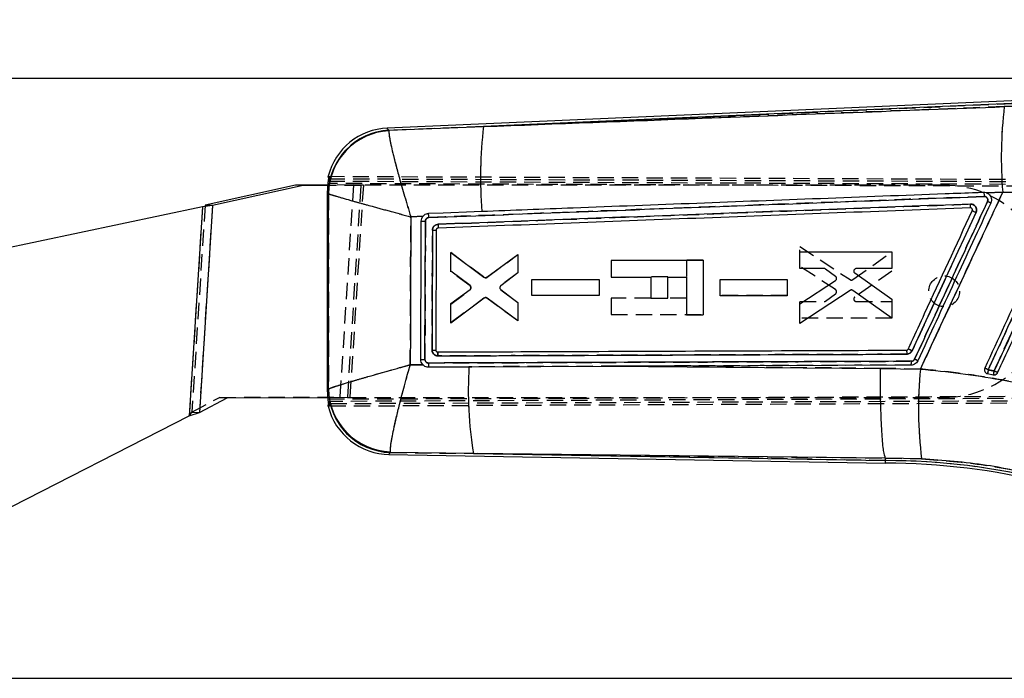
# Model space of a CAD drawing. Extents: x 49 to 506, y 21 to 363.
# Tile 10 of 12: x 325 to 427, y 294 to 363. Entities that reach past the tile are written whole.
import ezdxf

# ---------------------------------------------------------------- set-up
doc = ezdxf.new("R2010")
doc.units = 0
doc.header["$LTSCALE"] = 1.333333
doc.linetypes.add('HIDDEN', pattern=[1.905, 1.27, -0.635])
doc.layers.get('0').update_dxf_attribs({"linetype": 'CONTINUOUS'})
doc.styles.add('SLDTEXTSTYLE0', font='TXT', dxfattribs={"width": 0.75})
doc.dimstyles.new('SLDDIMSTYLE0', dxfattribs={"dimtxt": 4.666667, "dimasz": 4.402667, "dimexe": 0, "dimexo": 0.0625, "dimgap": 1.166667, "dimtad": 1, "dimdec": 0, "dimrnd": 1e-09, "dimzin": 12, "dimtxsty": 'SLDTEXTSTYLE0', "dimsah": 1, "dimcen": 0.09, "dimazin": 3, "dimtfac": 1, "dimtdec": 0, "dimtofl": 0, "dimtmove": 0, "dimatfit": 3, "dimtolj": 1, "dimtzin": 12})
doc.dimstyles.new('SLDDIMSTYLE1', dxfattribs={"dimtxt": 4.666667, "dimasz": 4.402667, "dimexe": 0, "dimexo": 0.0625, "dimgap": 1.166667, "dimtad": 1, "dimdec": 0, "dimrnd": 1e-09, "dimzin": 12, "dimtxsty": 'SLDTEXTSTYLE0', "dimsah": 1, "dimcen": 0.09, "dimazin": 3, "dimtfac": 1, "dimtofl": 0, "dimtmove": 0, "dimatfit": 3, "dimtolj": 1, "dimtzin": 12})

# ---------------------------------------------------------------- blocks, each defined once
blk = doc.blocks.new('_D')
at = {"color": 179, "linetype": 'CONTINUOUS'}
for p, q in [((113.64, 323.39), (113.64, 357.8)), ((474.9, 332.95), (474.9, 357.8)), ((474.9, 356.47), (113.64, 356.47))]:
    blk.add_line(p, q, dxfattribs=at)
for points in [[(113.64, 356.47), (118.04, 355.79), (118.04, 357.14)], [(474.9, 356.47), (470.5, 357.14), (470.5, 355.79)]]:
    blk.add_solid(points, dxfattribs=at)
at = {"color": 179, "linetype": 'CONTINUOUS', "insert": (286.34, 362.48, 0.1), "char_height": 4.667, "attachment_point": 1, "style": 'SLDTEXTSTYLE0'}
blk.add_mtext('361', dxfattribs=at)
blk = doc.blocks.new('_D_1')
at = {"color": 179, "linetype": 'CONTINUOUS'}
for p, q in [((434.3, 354.32), (505.89, 354.32)), ((504.56, 354.32), (504.56, 294.26)), ((313.88, 294.26), (505.89, 294.26))]:
    blk.add_line(p, q, dxfattribs=at)
for points in [[(504.56, 354.32), (503.88, 349.92), (505.24, 349.92)], [(504.56, 294.26), (505.24, 298.66), (503.88, 298.66)]]:
    blk.add_solid(points, dxfattribs=at)
at = {"color": 179, "linetype": 'CONTINUOUS', "insert": (498.54, 318.24, 0.1), "char_height": 4.667, "attachment_point": 1, "rotation": 90, "style": 'SLDTEXTSTYLE0'}
blk.add_mtext('60', dxfattribs=at)

msp = doc.modelspace()

# ---------------------------------------------------------------- linework, layer by layer
at = {"color": 7, "linetype": 'CONTINUOUS'}
for p, q in [((431.4327, 354.2853), (363.3125, 351.3111)), ((431.4445, 354.0151), (373.3238, 351.4775)), ((427.3621, 353.548), (431.4576, 353.7134)), ((363.5067, 351.1062), (363.4963, 351.0481)), ((363.5067, 351.1062), (373.3238, 351.4775)), ((353.815, 345.4098), (344.4255, 343.3303)), ((354.5899, 345.3605), (345.2004, 343.281)), ((357.1771, 345.4173), (353.815, 345.4098)), ((354.5899, 345.3605), (353.815, 345.4098)), ((357.1545, 345.3662), (354.5899, 345.3605)), ((357.1189, 344.6189), (357.1887, 345.5762)), ((357.2515, 346.0747), (357.2013, 346.3264)), ((357.2159, 344.5348), (357.1189, 344.6189)), ((357.1189, 324.1701), (357.1189, 344.6189)), ((357.2289, 344.5192), (357.2159, 344.5348)), ((427.198, 344.6683), (425.5289, 344.5996)), ((425.5289, 344.5996), (425.5487, 344.5919)), ((431.7218, 344.647), (427.198, 344.6683)), ((345.2004, 343.281), (344.4255, 343.3303)), ((344.1556, 343.1643), (299.8184, 333.7681)), ((344.1556, 343.1643), (342.7767, 321.4957)), ((345.2004, 343.281), (343.8346, 321.8186)), ((345.2004, 343.281), (344.1556, 343.1643)), ((367.0404, 342.1766), (365.7729, 342.1233)), ((367.241, 327.3255), (367.2911, 341.681)), ((368.4047, 340.7414), (368.3593, 328.3085)), ((369.9181, 336.479), (369.9185, 338.439)), ((369.9185, 338.439), (373.3629, 335.8708)), ((373.6645, 335.8694), (376.8925, 338.229)), ((376.8925, 338.229), (376.8921, 336.3043)), ((406.1352, 336.7575), (406.1355, 338.4942)), ((406.1355, 338.4942), (415.6754, 338.4959)), ((415.6754, 338.4959), (415.6751, 336.7593)), ((396.1209, 337.584), (386.581, 337.584)), ((386.581, 337.584), (386.581, 335.8701)), ((396.1209, 337.584), (396.1209, 331.9416)), ((371.9207, 335.005), (369.9181, 336.479)), ((376.8921, 336.3043), (375.1132, 334.9744)), ((408.6676, 336.758), (406.1352, 336.7575)), ((409.8597, 335.9488), (408.8166, 336.7094)), ((411.8482, 336.2965), (415.6745, 333.5989)), ((415.6751, 336.7593), (411.9952, 336.7586)), ((378.3459, 333.9461), (378.3462, 335.6125)), ((378.3462, 335.6125), (385.3203, 335.6138)), ((385.3203, 335.6138), (385.32, 333.9474)), ((386.581, 335.8701), (390.6701, 335.8701)), ((390.6701, 335.8701), (390.6701, 333.6715)), ((392.438, 333.6715), (392.438, 335.8701)), ((392.438, 335.8701), (394.3672, 335.8701)), ((394.3672, 335.8701), (394.3672, 331.9416)), ((397.8608, 333.9422), (397.8611, 335.6086)), ((397.8611, 335.6086), (404.8353, 335.6098)), ((404.8353, 335.6098), (404.835, 333.9435)), ((406.1346, 333.106), (409.8486, 335.5293)), ((369.9175, 333.1303), (371.9199, 334.5938)), ((375.112, 334.5667), (376.8915, 333.2366)), ((411.3583, 334.4924), (406.1342, 331.0424)), ((415.6741, 331.6049), (411.6454, 334.4871)), ((373.3983, 333.6952), (369.9172, 331.0993)), ((369.9172, 331.0993), (369.9175, 333.1303)), ((376.8912, 331.3474), (373.7002, 333.6962)), ((376.8915, 333.2366), (376.8912, 331.3474)), ((385.32, 333.9474), (378.3459, 333.9461)), ((390.6701, 333.6715), (392.438, 333.6715)), ((404.835, 333.9435), (397.8608, 333.9422)), ((406.1342, 331.0424), (406.1346, 333.106)), ((415.6745, 333.5989), (415.6741, 331.6049)), ((394.3672, 331.9416), (396.1209, 331.9416)), ((368.5448, 328.1048), (368.5642, 328.1039)), ((365.719, 326.7831), (367.0419, 326.7728)), ((371.8101, 326.569), (372.1141, 326.5702)), ((372.1141, 326.5702), (386.4105, 326.6264)), ((386.4105, 326.6264), (414.5041, 326.4082)), ((414.5041, 326.4082), (418.653, 326.3343)), ((425.6172, 325.8601), (426.2188, 325.7361)), ((357.1189, 324.1701), (357.2176, 324.2581)), ((357.1873, 323.2218), (357.1189, 324.1701)), ((357.2176, 324.2581), (357.2338, 324.2789)), ((343.8346, 321.8186), (346.7082, 323.346)), ((346.7082, 323.346), (357.1767, 323.3694)), ((357.1984, 322.4716), (357.2493, 322.7233)), ((310.8201, 305.1344), (342.7767, 321.4957)), ((342.7767, 321.4957), (343.8346, 321.8186)), ((363.4851, 317.47), (415.0363, 316.5702)), ((363.6804, 317.6815), (363.6634, 317.7573)), ((372.2726, 317.587), (363.6804, 317.6815)), ((372.2726, 317.587), (415.0387, 316.8405)), ((415.0363, 316.5712), (415.0387, 316.8405)), ((415.0387, 316.8405), (415.0409, 317.0945)), ((415.0409, 317.0945), (415.0405, 317.0955)), ((418.7844, 317.0192), (415.0409, 317.0945))]:
    msp.add_line(p, q, dxfattribs=at)
at = {"color": 7, "linetype": 'HIDDEN'}
for p, q in [((373.3238, 351.4775), (431.4445, 354.0151)), ((431.4576, 353.7134), (427.3621, 353.548)), ((363.5067, 351.1062), (363.4963, 351.0481)), ((373.3238, 351.4775), (363.5067, 351.1062)), ((360.5898, 345.3739), (357.1545, 345.3662)), ((359.8149, 345.4232), (357.1771, 345.4173)), ((444.5337, 345.2227), (357.1887, 345.5762)), ((357.2013, 346.3264), (444.1798, 345.9469)), ((357.2302, 345.8263), (444.0668, 345.4474)), ((357.2515, 346.0747), (444.6464, 345.721)), ((359.8149, 345.4232), (358.4149, 323.4232)), ((360.5898, 345.3739), (359.1898, 323.3739)), ((360.8507, 345.399), (359.4507, 323.399)), ((360.5898, 345.3739), (359.8149, 345.4232)), ((360.8507, 345.399), (359.8149, 345.4232)), ((360.8507, 345.399), (359.8149, 345.4232)), ((360.8507, 345.399), (360.5898, 345.3739)), ((421.1228, 345.399), (360.8507, 345.399)), ((357.2159, 344.5348), (357.2289, 344.5192)), ((425.5289, 344.5996), (427.198, 344.6683)), ((425.5289, 344.5996), (425.5487, 344.5919)), ((427.198, 344.6683), (431.7218, 344.647)), ((344.4255, 343.3303), (343.0597, 321.8679)), ((344.1556, 343.1643), (342.7767, 321.4957)), ((345.2004, 343.281), (343.8346, 321.8186)), ((423.8405, 343.0467), (423.8397, 343.0467)), ((423.9694, 343.005), (423.9095, 343.0367)), ((365.7729, 342.1233), (367.0404, 342.1766)), ((369.9175, 336.4178), (369.9172, 338.4487)), ((369.9172, 338.4487), (373.3983, 335.8528)), ((373.7002, 335.8519), (376.8912, 338.2006)), ((376.8912, 338.2006), (376.8915, 336.3114)), ((406.1342, 339.0556), (411.3583, 335.6056)), ((406.1346, 336.9921), (406.1342, 339.0556)), ((411.6454, 335.611), (415.6741, 338.4931)), ((415.6741, 338.4931), (415.6745, 336.4991)), ((394.3672, 337.6264), (394.3672, 335.8727)), ((396.1209, 337.6264), (394.3672, 337.6264)), ((396.1209, 337.6264), (396.1209, 337.5896)), ((371.9199, 334.9542), (369.9175, 336.4178)), ((376.8915, 336.3114), (375.112, 334.9813)), ((409.8486, 334.5687), (406.1346, 336.9921)), ((415.6745, 336.4991), (411.8482, 333.8015)), ((378.3462, 333.9556), (378.3459, 335.622)), ((378.3459, 335.622), (385.32, 335.6206)), ((385.32, 335.6206), (385.3203, 333.9543)), ((390.6701, 335.8965), (390.6701, 335.8708)), ((392.438, 335.8965), (390.6701, 335.8965)), ((392.438, 335.8708), (392.438, 335.8965)), ((397.8608, 335.6259), (404.835, 335.6245)), ((397.8611, 333.9595), (397.8608, 335.6259)), ((404.835, 335.6245), (404.8353, 333.9582)), ((369.9181, 333.0691), (371.9207, 334.543)), ((375.1132, 334.5736), (376.8921, 333.2438)), ((408.8166, 333.3886), (409.8597, 334.1492)), ((373.3629, 333.6773), (369.9185, 331.109)), ((376.8925, 331.319), (373.6645, 333.6787)), ((376.8921, 333.2438), (376.8925, 331.319)), ((385.3203, 333.9543), (378.3462, 333.9556)), ((386.581, 333.698), (386.581, 331.9841)), ((390.6701, 333.698), (386.581, 333.698)), ((394.3672, 333.698), (392.438, 333.698)), ((404.8353, 333.9582), (397.8611, 333.9595)), ((406.1352, 333.3405), (408.6676, 333.3401)), ((406.1355, 331.6039), (406.1352, 333.3405)), ((411.9952, 333.3394), (415.6751, 333.3387)), ((415.6751, 333.3387), (415.6754, 331.6021)), ((369.9185, 331.109), (369.9181, 333.0691)), ((386.581, 331.9841), (396.1209, 331.9841)), ((415.6754, 331.6021), (406.1355, 331.6039)), ((368.5448, 328.1048), (368.5642, 328.1039)), ((417.2084, 328.2909), (417.2129, 328.2767)), ((417.2342, 328.0336), (417.2368, 327.8753)), ((367.0419, 326.7728), (365.719, 326.7831)), ((372.1141, 326.5702), (371.8101, 326.569)), ((418.653, 326.3343), (414.5041, 326.4082)), ((357.2338, 324.2789), (357.2176, 324.2581)), ((343.0597, 321.8679), (345.9333, 323.3953)), ((345.9333, 323.3953), (358.4149, 323.4232)), ((346.7082, 323.346), (345.9333, 323.3953)), ((357.1767, 323.3694), (359.1898, 323.3739)), ((357.1873, 323.2218), (460.4131, 323.6396)), ((460.6283, 322.9229), (357.1984, 322.4716)), ((460.3114, 323.4215), (357.2286, 322.9718)), ((460.7294, 323.1421), (357.2493, 322.7233)), ((358.4149, 323.4232), (359.4507, 323.399)), ((358.4149, 323.4232), (359.1898, 323.3739)), ((358.4149, 323.4232), (359.4507, 323.399)), ((359.1898, 323.3739), (359.4507, 323.399)), ((359.4507, 323.399), (421.1228, 323.399)), ((342.7767, 321.4957), (343.0597, 321.8679)), ((343.0597, 321.8679), (343.8346, 321.8186)), ((363.6804, 317.6815), (363.6634, 317.7573)), ((363.6804, 317.6815), (372.2726, 317.587)), ((415.0387, 316.8405), (372.2726, 317.587)), ((415.0409, 317.0945), (418.7844, 317.0192))]:
    msp.add_line(p, q, dxfattribs=at)
at = {"color": 8, "linetype": 'CONTINUOUS', "flags": 128}
for points in [[(363.3125, 351.3111), (363.3341, 351.2883), (363.5067, 351.1062)], [(363.6804, 317.6815), (363.5068, 317.4935), (363.4851, 317.47)]]:
    msp.add_lwpolyline(points, dxfattribs=at)
at = {"color": 7, "linetype": 'HIDDEN', "flags": 128}
for points in [[(363.5067, 351.1062), (363.3341, 351.2883), (363.3125, 351.3111)], [(414.5041, 326.4082), (396.2769, 326.5507), (386.4105, 326.6264)], [(363.4851, 317.47), (363.5068, 317.4935), (363.6804, 317.6815)], [(372.2726, 317.587), (387.4977, 317.4119), (415.0405, 317.0955)]]:
    msp.add_lwpolyline(points, dxfattribs=at)
at = {"color": 7, "linetype": 'CONTINUOUS', "flags": 128}
for points in [[(373.1499, 342.6667), (372.3572, 342.6365), (369.1177, 342.5126), (367.6043, 342.4548)], [(367.5851, 326.5521), (368.347, 326.5551), (371.8101, 326.569)], [(417.6898, 326.7448), (392.6367, 326.6505), (386.4105, 326.6264)], [(415.0405, 317.0955), (387.4977, 317.4119), (372.2726, 317.587)]]:
    msp.add_lwpolyline(points, dxfattribs=at)
at = {"color": 7, "linetype": 'HIDDEN'}
msp.add_circle((421.1228, 334.399), 1.6, dxfattribs=at)
at = {"color": 7, "linetype": 'CONTINUOUS'}
for centre, radius, start, end in [((471.762, 348.2859), 44.7106, 173.241004, 184.640878), ((363.6002, 344.7198), 6.5975, 91.962779, 165.887475), ((363.8395, 344.4908), 6.6237, 92.879889, 179.620085), ((363.8675, 344.4191), 6.6393, 93.204672, 179.136422), ((416.7369, 346.2134), 43.7311, 173.08625, 184.651893), ((418.0924, 327.2406), 18.1077, 64.247454, 65.447862), ((367.4469, 389.6983), 48.0175, 269.30079, 269.814182), ((368.2272, 371.3641), 30.6232, 269.619673, 270.332121), ((409.0939, 309.6972), 20.4688, 64.869948, 66.084082), ((367.2948, 367.2275), 39.902, 269.301818, 269.92278), ((416.239, 327.0385), 1.4803, 348.553628, 3.964798), ((411.9209, 313.9368), 14.7503, 63.990977, 65.455512), ((412.2805, 324.1502), 40.5427, 176.579685, 189.316185), ((460.0934, 322.2601), 41.6402, 174.385091, 187.230503), ((414.13, 301.5078), 27.3219, 64.953318, 65.797947), ((440.2922, 323.147), 14.9236, 167.958344, 169.52557), ((433.4854, 324.5511), 7.3625, 167.555899, 170.737863), ((413.4379, 298.1153), 30.8313, 64.586239, 65.352193), ((363.8417, 324.3038), 6.6243, 180.395693, 268.604319), ((363.8756, 324.3968), 6.6428, 181.016802, 268.170094), ((363.6002, 324.0665), 6.5975, 194.016617, 269.715946), ((415.0335, 247.159), 69.6815, 76, 89.995785), ((415.0335, 247.159), 69.4111, 76, 90)]:
    msp.add_arc(centre, radius, start, end, dxfattribs=at)
at = {"color": 7, "linetype": 'HIDDEN'}
for centre, radius, start, end in [((471.762, 348.2859), 44.7106, 173.241004, 184.640878), ((363.8395, 344.4908), 6.6237, 92.879889, 179.620085), ((363.8675, 344.4191), 6.6393, 93.204672, 179.136422), ((416.7369, 346.2134), 43.7311, 173.08625, 184.651893), ((421.1228, 334.399), 11, 270, 90), ((417.8368, 326.5126), 18.8746, 64.509005, 65.660607), ((367.3416, 387.6598), 45.978, 269.401025, 269.937183), ((368.4737, 376.0717), 35.3303, 269.270549, 269.888068), ((409.3229, 310.3251), 19.802, 64.698323, 65.953293), ((367.1107, 340.8185), 13.4937, 268.717088, 270.553423), ((416.2392, 327.0387), 1.4801, 348.546388, 3.959161), ((411.8472, 313.7431), 14.9567, 64.062675, 65.506963), ((412.2805, 324.1502), 40.5427, 176.579685, 189.316185), ((460.0934, 322.2601), 41.6402, 174.385091, 187.230503), ((414.13, 301.5078), 27.3219, 64.953318, 65.797947), ((440.2922, 323.147), 14.9236, 167.958344, 169.52557), ((433.4854, 324.5511), 7.3625, 167.555899, 170.737863), ((413.4379, 298.1153), 30.8313, 64.586239, 65.352193), ((363.8417, 324.3038), 6.6243, 180.395693, 268.604319), ((363.8756, 324.3968), 6.6428, 181.016802, 268.170094), ((415.0335, 247.159), 69.6815, 76, 89.995785)]:
    msp.add_arc(centre, radius, start, end, dxfattribs=at)
at = {"color": 7, "linetype": 'CONTINUOUS'}
for points, knots in [([(373.3238, 351.4775), (380.8883, 351.7672), (398.9007, 352.4568), (416.9138, 353.1474), (427.3621, 353.548)], [0, 0, 0, 0, 0.41995869, 1, 1, 1, 1]), ([(363.4963, 351.0481), (363.5057, 350.8361), (363.5243, 350.4182), (363.8328, 349.0261), (364.2029, 347.5632), (364.6094, 346.0606), (365.1303, 344.2398), (365.5501, 342.8452), (365.7709, 342.1296), (365.7729, 342.1233)], [0, 0, 0, 0, 0.21230854, 0.41844988, 0.54479642, 0.67116605, 0.83069084, 0.99851469, 1, 1, 1, 1]), ([(357.1887, 345.5762), (357.1971, 345.6328), (357.2138, 345.7461), (357.2364, 345.8968), (357.2515, 346.0097), (357.2551, 346.063), (357.2523, 346.072), (357.2515, 346.0747)], [0, 0, 0, 0, 0.22771556, 0.45546614, 0.68193202, 0.90468632, 1, 1, 1, 1]), ([(357.2338, 324.2789), (357.2329, 327.6262), (357.2311, 334.3729), (357.2296, 341.1197), (357.2289, 344.5192)], [0, 0, 0, 0, 0.49613132, 1, 1, 1, 1]), ([(357.2289, 344.5192), (357.3884, 344.4635), (357.7028, 344.3538), (358.99, 343.9813), (360.3875, 343.5887), (361.8486, 343.1847), (363.6466, 342.6943), (365.0442, 342.3182), (365.7665, 342.125), (365.7729, 342.1233)], [0, 0, 0, 0, 0.21230737, 0.41844853, 0.54479515, 0.67116465, 0.83068954, 0.99851502, 1, 1, 1, 1]), ([(425.2289, 344.6483), (424.9764, 344.6387), (423.644, 344.5883), (417.9919, 344.374), (404.0401, 343.8444), (388.0128, 343.2343), (376.3053, 342.7872), (373.1499, 342.6667)], [0, 0, 0, 0, 0.01454482, 0.07675076, 0.32557461, 0.81822566, 1, 1, 1, 1]), ([(418.653, 326.3343), (419.0409, 327.1656), (420.7112, 330.7457), (423.5599, 336.8569), (426.0192, 342.1374), (427.198, 344.6683)], [0, 0, 0, 0, 0.13605582, 0.58592319, 1, 1, 1, 1]), ([(425.5289, 344.5996), (425.5087, 344.6067), (425.4126, 344.6405), (425.3099, 344.6449), (425.2289, 344.6483)], [0, 0, 0, 0, 0.21042242, 1, 1, 1, 1]), ([(425.2289, 344.6483), (425.2322, 344.6416), (425.2391, 344.6276), (425.2507, 344.5336), (425.2616, 344.3959), (425.2662, 344.2877), (425.2685, 344.2335)], [0, 0, 0, 0, 0.2370093, 0.49133902, 0.74567229, 1, 1, 1, 1]), ([(425.5487, 344.5919), (425.6072, 344.5627), (425.7439, 344.4948), (425.9109, 344.315), (426.0193, 344.0747), (426.0472, 343.8047), (425.9893, 343.6358), (425.9599, 343.5499)], [0, 0, 0, 0, 0.1568738, 0.36600234, 0.57500862, 0.78377797, 1, 1, 1, 1]), ([(367.6447, 342.0479), (378.0298, 342.443), (397.2373, 343.1738), (416.4457, 343.9), (425.2685, 344.2335)], [0, 0, 0, 0, 0.54067907, 1, 1, 1, 1]), ([(423.8503, 343.4434), (414.6352, 343.0949), (396.2211, 342.3986), (377.8079, 341.6981), (368.6093, 341.3482)], [0, 0, 0, 0, 0.50043862, 1, 1, 1, 1]), ([(425.6165, 343.7111), (424.355, 340.9849), (421.8321, 335.5327), (419.3095, 330.0803), (418.0482, 327.3542)], [0, 0, 0, 0, 0.500012, 1, 1, 1, 1]), ([(425.9599, 343.5499), (424.6981, 340.8238), (422.1744, 335.3716), (419.6508, 329.9194), (418.3891, 327.1933)], [0, 0, 0, 0, 0.50000003, 1, 1, 1, 1]), ([(423.8397, 343.0467), (423.8427, 343.0527), (423.8488, 343.0648), (423.8537, 343.1561), (423.8547, 343.2868), (423.8518, 343.3912), (423.8503, 343.4434)], [0, 0, 0, 0, 0.25000049, 0.49999882, 0.75000103, 1, 1, 1, 1]), ([(424.4273, 342.5807), (424.4303, 342.5876), (424.4607, 342.6573), (424.4923, 342.8016), (424.4677, 343.0091), (424.3759, 343.1965), (424.228, 343.3419), (424.0451, 343.4324), (423.9133, 343.4398), (423.8503, 343.4434)], [0, 0, 0, 0, 0.01827113, 0.18445242, 0.35072421, 0.5170031, 0.68139187, 0.84779745, 1, 1, 1, 1]), ([(425.2685, 344.2335), (425.3114, 344.2307), (425.3959, 344.2252), (425.5089, 344.1637), (425.5952, 344.0721), (425.6455, 343.9563), (425.6572, 343.8293), (425.63, 343.7503), (425.6165, 343.7111)], [0, 0, 0, 0, 0.17099555, 0.336757, 0.50250989, 0.66822742, 0.83520829, 1, 1, 1, 1]), ([(433.5973, 344.2881), (432.2195, 341.3115), (429.464, 335.3582), (426.7085, 329.4049), (425.3308, 326.4283)], [0, 0, 0, 0, 0.50000005, 1, 1, 1, 1]), ([(425.6969, 326.2605), (425.8106, 326.5061), (426.3789, 327.7343), (428.7658, 332.8928), (431.4068, 338.6007), (433.5934, 343.326), (433.9613, 344.121)], [0, 0, 0, 0, 0.04126008, 0.20630087, 0.86646323, 1, 1, 1, 1]), ([(434.5664, 344.0116), (434.4527, 343.766), (433.8844, 342.5378), (431.4975, 337.3793), (428.8543, 331.6669), (426.6658, 326.9371), (426.2958, 326.1376)], [0, 0, 0, 0, 0.04122906, 0.20614528, 0.86580976, 1, 1, 1, 1]), ([(426.6693, 325.9632), (426.7824, 326.2075), (427.3502, 327.4343), (429.7371, 332.5912), (432.3816, 338.3047), (434.5713, 343.0357), (434.942, 343.8365)], [0, 0, 0, 0, 0.041006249, 0.205920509, 0.865576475, 1, 1, 1, 1]), ([(367.6043, 342.4548), (367.522, 342.4436), (367.3533, 342.4207), (367.1619, 342.3071), (367.0716, 342.2101), (367.0404, 342.1766)], [0, 0, 0, 0, 0.38413611, 0.78719358, 1, 1, 1, 1]), ([(367.6451, 342.0479), (367.6426, 342.1013), (367.6376, 342.208), (367.6263, 342.3427), (367.6144, 342.4355), (367.6075, 342.4484), (367.6041, 342.4548)], [0, 0, 0, 0, 0.25253476, 0.50507476, 0.75761192, 1, 1, 1, 1]), ([(423.8405, 343.0467), (414.6336, 342.6974), (396.2198, 341.9987), (377.8069, 341.2955), (368.6004, 340.9439)], [0, 0, 0, 0, 0.50000008, 1, 1, 1, 1]), ([(417.3919, 328.4086), (417.5056, 328.6542), (418.074, 329.8823), (420.2878, 334.6655), (422.388, 339.203), (424.0335, 342.758)], [0, 0, 0, 0, 0.05135272, 0.25676321, 1, 1, 1, 1]), ([(417.7865, 328.2285), (418.8932, 330.6205), (421.1067, 335.4046), (423.3204, 340.1886), (424.4273, 342.5807)], [0, 0, 0, 0, 0.49998388, 1, 1, 1, 1]), ([(423.9095, 343.0367), (423.9083, 343.0371), (423.8862, 343.0442), (423.8628, 343.0455), (423.8405, 343.0467)], [0, 0, 0, 0, 0.05110714, 1, 1, 1, 1]), ([(424.0335, 342.758), (424.0403, 342.7779), (424.0548, 342.8205), (424.0493, 342.8902), (424.0213, 342.9551), (423.9738, 343.0084), (423.931, 343.0272), (423.9095, 343.0367)], [0, 0, 0, 0, 0.18224633, 0.39208291, 0.59353367, 0.79528319, 1, 1, 1, 1]), ([(424.0335, 342.758), (424.0385, 342.756), (424.0496, 342.7514), (424.1091, 342.725), (424.2031, 342.6827), (424.3032, 342.6374), (424.3797, 342.6025), (424.415, 342.5864), (424.4273, 342.5807)], [0, 0, 0, 0, 0.17179831, 0.38665134, 0.60151089, 0.81636134, 0.9362178, 1, 1, 1, 1]), ([(365.7729, 342.1233), (365.7644, 339.5303), (365.7478, 334.4169), (365.7285, 329.3035), (365.719, 326.7831)], [0, 0, 0, 0, 0.50709758, 1, 1, 1, 1]), ([(366.8086, 327.3284), (366.8097, 327.5991), (366.815, 328.9524), (366.8334, 333.7377), (366.849, 338.2523), (366.8609, 341.6843)], [0, 0, 0, 0, 0.056561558, 0.282807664, 1, 1, 1, 1]), ([(366.8609, 341.6843), (366.8698, 341.7714), (366.8877, 341.9455), (366.9804, 342.1038), (367.038, 342.1736), (367.0404, 342.1766)], [0, 0, 0, 0, 0.48907685, 0.97814834, 1, 1, 1, 1]), ([(367.2911, 341.681), (367.2924, 341.7026), (367.296, 341.7655), (367.3337, 341.8656), (367.4133, 341.9626), (367.521, 342.0306), (367.6035, 342.0421), (367.6447, 342.0479)], [0, 0, 0, 0, 0.11541883, 0.33658428, 0.55777657, 0.77898856, 1, 1, 1, 1]), ([(368.6093, 341.3482), (368.5745, 341.345), (368.4716, 341.3355), (368.3091, 341.2683), (368.1531, 341.1317), (368.0457, 340.9491), (368.0312, 340.811), (368.0239, 340.7416)], [0, 0, 0, 0, 0.113061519, 0.334204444, 0.555232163, 0.776207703, 1, 1, 1, 1]), ([(368.6093, 341.3482), (368.611, 341.2952), (368.6143, 341.1894), (368.6137, 341.0559), (368.6092, 340.9624), (368.6032, 340.9501), (368.6002, 340.9439)], [0, 0, 0, 0, 0.24999941, 0.50000184, 0.75000059, 1, 1, 1, 1]), ([(368.0239, 340.7416), (368.023, 340.4709), (368.0183, 339.1176), (368.0037, 334.9727), (367.9902, 331.0986), (367.9805, 328.3071)], [0, 0, 0, 0, 0.06530134, 0.32650705, 1, 1, 1, 1]), ([(368.6004, 340.9439), (368.5777, 340.9407), (368.5321, 340.9344), (368.4726, 340.8968), (368.4285, 340.8432), (368.4076, 340.7879), (368.4054, 340.7532), (368.4047, 340.7414)], [0, 0, 0, 0, 0.22113244, 0.44224181, 0.66365589, 0.88556495, 1, 1, 1, 1]), ([(408.8166, 336.7094), (408.7919, 336.7243), (408.7459, 336.7521), (408.6924, 336.7561), (408.6676, 336.758)], [0, 0, 0, 0, 0.53616378, 1, 1, 1, 1]), ([(411.748, 336.5638), (411.744, 336.5355), (411.7359, 336.4788), (411.7605, 336.3952), (411.8013, 336.3337), (411.8359, 336.3063), (411.8482, 336.2965)], [0, 0, 0, 0, 0.2812459, 0.56247495, 0.84432926, 1, 1, 1, 1]), ([(411.9952, 336.7586), (411.9664, 336.7557), (411.9089, 336.75), (411.833, 336.7056), (411.7748, 336.6423), (411.7567, 336.5894), (411.748, 336.5638)], [0, 0, 0, 0, 0.25434149, 0.50874131, 0.76234887, 1, 1, 1, 1]), ([(373.3629, 335.8708), (373.3877, 335.8559), (373.4371, 335.8262), (373.5243, 335.8164), (373.6033, 335.8314), (373.6461, 335.8579), (373.6645, 335.8694)], [0, 0, 0, 0, 0.266225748, 0.532457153, 0.798850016, 1, 1, 1, 1]), ([(409.8486, 335.5293), (409.8714, 335.5473), (409.9183, 335.5842), (409.941, 335.6396), (409.9527, 335.668)], [0, 0, 0, 0, 0.485864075, 1, 1, 1, 1]), ([(409.9527, 335.668), (409.9584, 335.6963), (409.9698, 335.7529), (409.9499, 335.8385), (409.9108, 335.9057), (409.8743, 335.9365), (409.8597, 335.9488)], [0, 0, 0, 0, 0.27270226, 0.54538896, 0.81859997, 1, 1, 1, 1]), ([(371.9199, 334.5938), (371.9414, 334.6133), (371.9844, 334.6522), (372.0114, 334.7133), (372.0186, 334.7482), (372.02, 334.755)], [0, 0, 0, 0, 0.4462252, 0.89249243, 1, 1, 1, 1]), ([(372.02, 334.755), (372.0221, 334.7841), (372.0262, 334.8423), (371.9953, 334.9258), (371.9546, 334.978), (371.9264, 335.0005), (371.9207, 335.005)], [0, 0, 0, 0, 0.30750337, 0.61499367, 0.92298113, 1, 1, 1, 1]), ([(375.0133, 334.7992), (375.0126, 334.7772), (375.011, 334.7261), (375.0376, 334.6487), (375.0777, 334.595), (375.1061, 334.5716), (375.112, 334.5667)], [0, 0, 0, 0, 0.24925381, 0.58069534, 0.91225018, 1, 1, 1, 1]), ([(375.1132, 334.9744), (375.0919, 334.9546), (375.0494, 334.9149), (375.0213, 334.8495), (375.015, 334.8101), (375.0133, 334.7992)], [0, 0, 0, 0, 0.419889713, 0.839811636, 1, 1, 1, 1]), ([(411.6454, 334.4871), (411.6204, 334.5014), (411.5704, 334.5301), (411.483, 334.5382), (411.4103, 334.5226), (411.3719, 334.5003), (411.3583, 334.4924)], [0, 0, 0, 0, 0.28175482, 0.5635356, 0.84530005, 1, 1, 1, 1]), ([(373.7002, 333.6962), (373.6754, 333.7108), (373.626, 333.7402), (373.5389, 333.7496), (373.4598, 333.7341), (373.4169, 333.707), (373.3983, 333.6952)], [0, 0, 0, 0, 0.26532898, 0.5306606, 0.79613615, 1, 1, 1, 1]), ([(367.9805, 328.3071), (367.997, 328.3071), (368.0628, 328.3071), (368.1696, 328.3072), (368.2758, 328.3075), (368.3458, 328.308), (368.3548, 328.3083), (368.3593, 328.3085)], [0, 0, 0, 0, 0.08152253, 0.32694532, 0.55130044, 0.77565011, 1, 1, 1, 1]), ([(367.9805, 328.3071), (367.9826, 328.2702), (367.9885, 328.1649), (368.0516, 327.9984), (368.1794, 327.8419), (368.35, 327.7348), (368.4941, 327.6983), (368.5776, 327.6966), (368.5926, 327.6962)], [0, 0, 0, 0, 0.11520333, 0.32968192, 0.54417125, 0.73805962, 0.95271209, 1, 1, 1, 1]), ([(368.3593, 328.3085), (368.3617, 328.2853), (368.3664, 328.239), (368.4021, 328.1775), (368.4545, 328.1312), (368.5058, 328.1099), (368.5367, 328.1059), (368.5448, 328.1048)], [0, 0, 0, 0, 0.22977129, 0.45955077, 0.68898735, 0.91783929, 1, 1, 1, 1]), ([(368.5642, 328.1039), (368.7368, 328.1046), (369.9896, 328.1096), (375.5633, 328.1319), (391.6053, 328.1952), (406.5673, 328.2511), (417.2084, 328.2909)], [0, 0, 0, 0, 0.01064383, 0.07726344, 0.34374198, 1, 1, 1, 1]), ([(368.5926, 327.6962), (368.592, 327.7496), (368.5909, 327.8563), (368.5841, 327.9912), (368.5749, 328.085), (368.5678, 328.0976), (368.5642, 328.1039)], [0, 0, 0, 0, 0.25100582, 0.50201274, 0.75301903, 1, 1, 1, 1]), ([(417.2084, 328.2909), (417.2305, 328.2931), (417.2762, 328.2977), (417.337, 328.3328), (417.3742, 328.374), (417.3882, 328.4015), (417.3919, 328.4086)], [0, 0, 0, 0, 0.28806243, 0.59679114, 0.89556648, 1, 1, 1, 1]), ([(417.2084, 328.2909), (417.2118, 328.2841), (417.2189, 328.2699), (417.2283, 328.1756), (417.2351, 328.0377), (417.2362, 327.9294), (417.2368, 327.8753)], [0, 0, 0, 0, 0.2373826, 0.49158874, 0.74579585, 1, 1, 1, 1]), ([(417.2368, 327.8753), (417.2608, 327.8763), (417.353, 327.88), (417.5089, 327.9291), (417.6812, 328.0498), (417.7513, 328.1688), (417.7865, 328.2285)], [0, 0, 0, 0, 0.10506357, 0.4029135, 0.70062774, 1, 1, 1, 1]), ([(367.0419, 326.7728), (366.9978, 326.8231), (366.8965, 326.939), (366.8203, 327.1374), (366.8118, 327.2763), (366.8086, 327.3284)], [0, 0, 0, 0, 0.32432638, 0.7465307, 1, 1, 1, 1]), ([(367.6113, 326.9566), (367.5842, 326.9583), (367.5157, 326.9626), (367.4119, 327.0064), (367.3175, 327.0901), (367.2535, 327.201), (367.2452, 327.2843), (367.241, 327.3255)], [0, 0, 0, 0, 0.14063007, 0.35531356, 0.56997387, 0.78713711, 1, 1, 1, 1]), ([(417.7157, 327.1409), (409.247, 327.1107), (393.6362, 327.055), (376.9349, 326.9922), (368.7022, 326.9607), (367.6113, 326.9566)], [0, 0, 0, 0, 0.50706217, 0.93468409, 1, 1, 1, 1]), ([(368.5926, 327.6962), (376.6999, 327.727), (392.9145, 327.7885), (409.1294, 327.8464), (417.2368, 327.8753)], [0, 0, 0, 0, 0.499999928, 1, 1, 1, 1]), ([(418.3891, 327.1933), (418.3447, 327.1179), (418.256, 326.9672), (418.0379, 326.8139), (417.8392, 326.7509), (417.7213, 326.7461), (417.6898, 326.7448)], [0, 0, 0, 0, 0.29720085, 0.59439576, 0.8918208, 1, 1, 1, 1]), ([(418.0482, 327.3542), (418.0414, 327.341), (418.0159, 327.291), (417.9493, 327.2175), (417.8397, 327.1535), (417.7571, 327.1451), (417.7157, 327.1409)], [0, 0, 0, 0, 0.10722578, 0.40474937, 0.70231231, 1, 1, 1, 1]), ([(357.2338, 324.2789), (357.3864, 324.3401), (357.6912, 324.4623), (358.9366, 324.8476), (360.3101, 325.2546), (361.7617, 325.6748), (363.5663, 326.1865), (364.9806, 326.5798), (365.7127, 326.7814), (365.719, 326.7831)], [0, 0, 0, 0, 0.20644604, 0.41210655, 0.53849639, 0.6649104, 0.82737528, 0.99850944, 1, 1, 1, 1]), ([(363.6634, 317.7573), (363.6642, 317.9726), (363.6657, 318.4025), (363.9277, 319.7852), (364.2568, 321.2517), (364.6268, 322.769), (365.1107, 324.6203), (365.5075, 326.0455), (365.7172, 326.7768), (365.719, 326.7831)], [0, 0, 0, 0, 0.20644633, 0.41210698, 0.53849711, 0.66491139, 0.82737614, 0.99850947, 1, 1, 1, 1]), ([(367.0419, 326.7728), (367.0951, 326.7285), (367.2151, 326.6285), (367.4103, 326.5609), (367.541, 326.5543), (367.5851, 326.5521)], [0, 0, 0, 0, 0.34499464, 0.7787329, 1, 1, 1, 1]), ([(367.6113, 326.9566), (367.6113, 326.9286), (367.6112, 326.8537), (367.6082, 326.7397), (367.6022, 326.6356), (367.5943, 326.5659), (367.5881, 326.5566), (367.5851, 326.5521)], [0, 0, 0, 0, 0.132791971, 0.355320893, 0.571207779, 0.787091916, 1, 1, 1, 1]), ([(415.0405, 317.0955), (414.9722, 317.2866), (414.8357, 317.6688), (414.6655, 319.4788), (414.5463, 321.9702), (414.5033, 324.3826), (414.5017, 325.8819), (414.5038, 326.3578), (414.5041, 326.4082)], [0, 0, 0, 0, 0.2239331, 0.44786604, 0.67180351, 0.89574881, 0.98895088, 1, 1, 1, 1]), ([(418.653, 326.3343), (420.0398, 326.1972), (422.8132, 325.9229), (426.9759, 325.2577), (431.1298, 324.4198), (433.861, 323.6957), (435.2266, 323.3337)], [0, 0, 0, 0, 0.24768275, 0.49535917, 0.74768134, 1, 1, 1, 1]), ([(425.3308, 326.4283), (425.3157, 326.3849), (425.2855, 326.2983), (425.2981, 326.1588), (425.3368, 326.0674), (425.3667, 326.0248), (425.3705, 326.0195)], [0, 0, 0, 0, 0.31800051, 0.63599629, 0.95398681, 1, 1, 1, 1]), ([(425.3705, 326.0195), (425.4009, 325.9852), (425.4617, 325.9166), (425.5557, 325.8742), (425.6086, 325.8621), (425.6172, 325.8601)], [0, 0, 0, 0, 0.45557124, 0.91113274, 1, 1, 1, 1]), ([(426.2958, 326.1376), (426.1665, 326.1641), (425.9669, 326.2051), (425.7672, 326.246), (425.6969, 326.2605)], [0, 0, 0, 0, 0.64791498, 1, 1, 1, 1]), ([(426.2188, 325.7361), (426.246, 325.7322), (426.3183, 325.7218), (426.4377, 325.7435), (426.5587, 325.8103), (426.6331, 325.8923), (426.6615, 325.948), (426.6693, 325.9632)], [0, 0, 0, 0, 0.15137738, 0.40279111, 0.65420258, 0.90562427, 1, 1, 1, 1]), ([(357.2493, 322.7233), (357.2506, 322.7325), (357.2533, 322.7508), (357.2425, 322.844), (357.2239, 322.9746), (357.2038, 323.1087), (357.1915, 323.1931), (357.1873, 323.2218)], [0, 0, 0, 0, 0.2193306, 0.43861643, 0.65939721, 0.88397569, 1, 1, 1, 1]), ([(431.95, 315.0071), (429.814, 315.5094), (425.4904, 316.526), (421.0374, 316.8535), (418.7844, 317.0192)], [0, 0, 0, 0, 0.49403278, 1, 1, 1, 1])]:
    msp.add_open_spline(points, degree=3, knots=knots, dxfattribs=at)
at = {"color": 7, "linetype": 'HIDDEN'}
for points, knots in [([(427.3621, 353.548), (416.9138, 353.1474), (398.9007, 352.4568), (380.8883, 351.7672), (373.3238, 351.4775)], [0, 0, 0, 0, 0.58004131, 1, 1, 1, 1]), ([(363.4963, 351.0481), (363.5057, 350.8361), (363.5243, 350.4182), (363.8328, 349.0261), (364.2029, 347.5632), (364.6094, 346.0606), (365.1303, 344.2398), (365.5501, 342.8452), (365.7709, 342.1296), (365.7729, 342.1233)], [0, 0, 0, 0, 0.21230854, 0.41844988, 0.54479642, 0.67116605, 0.83069084, 0.99851469, 1, 1, 1, 1]), ([(357.3104, 346.3259), (357.3104, 346.3259), (357.3104, 346.3259), (357.3106, 346.3259), (357.3112, 346.3258), (357.3132, 346.3244), (357.3154, 346.3108), (357.3094, 346.2556), (357.2902, 346.1446), (357.2623, 345.9969), (357.2411, 345.8841), (357.2302, 345.8263)], [0, 0, 0, 0, 0.000440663, 0.002203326, 0.00925456, 0.037467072, 0.150767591, 0.357678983, 0.565213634, 0.777294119, 1, 1, 1, 1]), ([(357.2289, 344.5192), (357.2296, 341.1197), (357.2311, 334.3729), (357.2329, 327.6262), (357.2338, 324.2789)], [0, 0, 0, 0, 0.50386868, 1, 1, 1, 1]), ([(357.2289, 344.5192), (357.3884, 344.4635), (357.7028, 344.3538), (358.99, 343.9813), (360.3875, 343.5887), (361.8486, 343.1847), (363.6466, 342.6943), (365.0442, 342.3182), (365.7665, 342.125), (365.7729, 342.1233)], [0, 0, 0, 0, 0.21230737, 0.41844853, 0.54479515, 0.67116465, 0.83068954, 0.99851502, 1, 1, 1, 1]), ([(427.198, 344.6683), (425.9887, 342.0718), (423.5293, 336.7913), (420.6806, 330.6801), (419.0409, 327.1656), (418.653, 326.3343)], [0, 0, 0, 0, 0.424811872, 0.8639418, 1, 1, 1, 1]), ([(425.2685, 344.2335), (414.8829, 343.8408), (395.6746, 343.1145), (376.4672, 342.3836), (367.6448, 342.0479)], [0, 0, 0, 0, 0.54067987, 1, 1, 1, 1]), ([(368.6093, 341.3482), (377.8079, 341.6981), (396.2211, 342.3986), (414.6352, 343.0949), (423.8503, 343.4434)], [0, 0, 0, 0, 0.49956138, 1, 1, 1, 1]), ([(418.048, 327.3539), (419.3093, 330.0801), (421.8319, 335.5321), (424.3546, 340.984), (425.6158, 343.7097)], [0, 0, 0, 0, 0.50004281, 1, 1, 1, 1]), ([(423.8503, 343.4434), (423.9133, 343.4398), (424.0451, 343.4324), (424.2279, 343.3419), (424.3762, 343.1964), (424.4668, 343.0095), (424.4964, 342.7926), (424.4511, 342.6537), (424.4273, 342.5807)], [0, 0, 0, 0, 0.15224624, 0.31869959, 0.48313555, 0.64946217, 0.81578168, 1, 1, 1, 1]), ([(425.6158, 343.7097), (425.63, 343.751), (425.6578, 343.8318), (425.6443, 343.9605), (425.5929, 344.0755), (425.5057, 344.1662), (425.3932, 344.2258), (425.31, 344.2309), (425.2685, 344.2335)], [0, 0, 0, 0, 0.17289081, 0.33827315, 0.50369583, 0.66913122, 0.83456679, 1, 1, 1, 1]), ([(433.9613, 344.121), (433.8476, 343.8754), (433.2793, 342.6472), (430.8923, 337.4887), (428.2512, 331.7808), (426.0648, 327.0555), (425.6969, 326.2605)], [0, 0, 0, 0, 0.041260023, 0.206300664, 0.866463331, 1, 1, 1, 1]), ([(426.2958, 326.1376), (427.6876, 329.1454), (430.4444, 335.1035), (433.2013, 341.0615), (434.5664, 344.0116)], [0, 0, 0, 0, 0.50484116, 1, 1, 1, 1]), ([(367.6448, 342.0479), (367.6423, 342.1012), (367.6374, 342.208), (367.6262, 342.3427), (367.6143, 342.4354), (367.6072, 342.4484), (367.6037, 342.4548)], [0, 0, 0, 0, 0.25253859, 0.50507495, 0.75761016, 1, 1, 1, 1]), ([(424.4273, 342.5807), (424.3136, 342.3351), (423.2067, 339.943), (420.9929, 335.1586), (418.8929, 330.6198), (417.786, 328.2275)], [0, 0, 0, 0, 0.05134213, 0.49998013, 1, 1, 1, 1]), ([(365.719, 326.7831), (365.7285, 329.3035), (365.7478, 334.4169), (365.7644, 339.5303), (365.7729, 342.1233)], [0, 0, 0, 0, 0.49290242, 1, 1, 1, 1]), ([(367.2912, 341.6818), (367.2736, 336.8972), (367.256, 332.1117), (367.241, 327.3263), (367.241, 327.3255)], [0, 0, 0, 0, 0.99983367, 1, 1, 1, 1]), ([(367.6448, 342.0479), (367.6233, 342.0459), (367.5606, 342.04), (367.4621, 341.9987), (367.3681, 341.9157), (367.3042, 341.8057), (367.2955, 341.723), (367.2912, 341.6818)], [0, 0, 0, 0, 0.11579199, 0.33724133, 0.55865835, 0.78005456, 1, 1, 1, 1]), ([(368.024, 340.7442), (368.0314, 340.8127), (368.0462, 340.9498), (368.1531, 341.1317), (368.3091, 341.2683), (368.4716, 341.3355), (368.5745, 341.345), (368.6093, 341.3482)], [0, 0, 0, 0, 0.22161151, 0.44320789, 0.6648566, 0.88662083, 1, 1, 1, 1]), ([(367.9805, 328.3071), (367.9815, 328.5777), (367.9862, 329.931), (368.0006, 334.0767), (368.0142, 337.9518), (368.0239, 340.7442)], [0, 0, 0, 0, 0.06528744, 0.32643774, 1, 1, 1, 1]), ([(373.3983, 335.8528), (373.423, 335.838), (373.4723, 335.8083), (373.5592, 335.7984), (373.6385, 335.8134), (373.6815, 335.8402), (373.7002, 335.8519)], [0, 0, 0, 0, 0.26531274, 0.53059926, 0.79606169, 1, 1, 1, 1]), ([(411.3583, 335.6056), (411.3838, 335.5922), (411.4347, 335.5655), (411.5223, 335.5606), (411.5944, 335.5788), (411.632, 335.6025), (411.6454, 335.611)], [0, 0, 0, 0, 0.28126291, 0.56247404, 0.84403632, 1, 1, 1, 1]), ([(372.02, 334.793), (372.0121, 334.8209), (371.9962, 334.8768), (371.9535, 334.9279), (371.9254, 334.9499), (371.9199, 334.9542)], [0, 0, 0, 0, 0.4459538, 0.89187366, 1, 1, 1, 1]), ([(371.9207, 334.543), (371.9422, 334.5629), (371.9853, 334.6025), (372.0201, 334.6848), (372.0262, 334.7506), (372.021, 334.7862), (372.02, 334.793)], [0, 0, 0, 0, 0.30892775, 0.61790716, 0.92604321, 1, 1, 1, 1]), ([(375.112, 334.9813), (375.0957, 334.9666), (375.0578, 334.9322), (375.0206, 334.8592), (375.0098, 334.793), (375.0127, 334.7564), (375.0133, 334.7489)], [0, 0, 0, 0, 0.24931085, 0.58141421, 0.9134149, 1, 1, 1, 1]), ([(409.9527, 334.43), (409.9418, 334.457), (409.9194, 334.5124), (409.8726, 334.5496), (409.8486, 334.5687)], [0, 0, 0, 0, 0.48657695, 1, 1, 1, 1]), ([(409.8597, 334.1492), (409.8813, 334.1686), (409.9243, 334.2074), (409.9595, 334.2883), (409.9679, 334.3655), (409.957, 334.4118), (409.9527, 334.43)], [0, 0, 0, 0, 0.27402316, 0.54806788, 0.82144286, 1, 1, 1, 1]), ([(373.6645, 333.6787), (373.6397, 333.6933), (373.59, 333.7225), (373.5027, 333.7316), (373.4239, 333.7158), (373.3813, 333.6889), (373.3629, 333.6773)], [0, 0, 0, 0, 0.26625593, 0.53251459, 0.79890426, 1, 1, 1, 1]), ([(408.6676, 333.3401), (408.6962, 333.3426), (408.7498, 333.3472), (408.7954, 333.3755), (408.8166, 333.3886)], [0, 0, 0, 0, 0.53558974, 1, 1, 1, 1]), ([(411.8482, 333.8015), (411.8265, 333.7827), (411.783, 333.7452), (411.7465, 333.6656), (411.7371, 333.5925), (411.7452, 333.5494), (411.748, 333.5342)], [0, 0, 0, 0, 0.28260546, 0.56522291, 0.84713746, 1, 1, 1, 1]), ([(411.748, 333.5342), (411.7574, 333.507), (411.7763, 333.4527), (411.8368, 333.3894), (411.912, 333.3474), (411.9679, 333.342), (411.9952, 333.3394)], [0, 0, 0, 0, 0.25266762, 0.50527618, 0.75858651, 1, 1, 1, 1]), ([(368.5926, 327.6962), (368.5842, 327.6963), (368.5075, 327.6972), (368.3624, 327.7284), (368.1782, 327.84), (368.0441, 328.0095), (367.9866, 328.1777), (367.982, 328.2766), (367.9805, 328.3071)], [0, 0, 0, 0, 0.02632121, 0.24104805, 0.45579685, 0.690182, 0.90471882, 1, 1, 1, 1]), ([(368.5642, 328.1039), (368.5678, 328.0976), (368.5749, 328.085), (368.5841, 327.9912), (368.5909, 327.8563), (368.592, 327.7496), (368.5926, 327.6962)], [0, 0, 0, 0, 0.24698097, 0.49798726, 0.74899418, 1, 1, 1, 1]), ([(417.786, 328.2275), (417.7509, 328.1682), (417.6808, 328.0496), (417.5089, 327.9291), (417.353, 327.88), (417.2608, 327.8763), (417.2368, 327.8753)], [0, 0, 0, 0, 0.29822004, 0.59642388, 0.89476365, 1, 1, 1, 1]), ([(367.241, 327.3255), (367.2452, 327.2843), (367.2535, 327.201), (367.3175, 327.0901), (367.4119, 327.0064), (367.5157, 326.9626), (367.5842, 326.9583), (367.6113, 326.9566)], [0, 0, 0, 0, 0.21286289, 0.43002613, 0.64468644, 0.85936993, 1, 1, 1, 1]), ([(367.6113, 326.9566), (375.844, 326.9878), (387.3232, 327.0313), (404.0247, 327.0923), (412.4935, 327.1223), (417.7157, 327.1409)], [0, 0, 0, 0, 0.492937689, 0.687320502, 1, 1, 1, 1]), ([(417.2368, 327.8753), (409.1294, 327.8463), (401.0126, 327.8172), (384.7979, 327.7579), (376.6906, 327.7271), (368.5926, 327.6962)], [0, 0, 0, 0, 0.50000007, 0.50057628, 1, 1, 1, 1]), ([(417.7157, 327.1409), (417.7306, 327.1415), (417.7866, 327.1438), (417.8811, 327.1737), (417.9847, 327.2466), (418.0269, 327.3181), (418.048, 327.3539)], [0, 0, 0, 0, 0.10755429, 0.40541235, 0.70317601, 1, 1, 1, 1]), ([(357.2338, 324.2789), (357.3755, 324.3362), (357.6474, 324.4462), (358.7468, 324.7895), (359.9897, 325.1606), (361.4506, 325.5858), (363.166, 326.0738), (364.6877, 326.4984), (365.4923, 326.7207), (365.7127, 326.7814), (365.719, 326.7831)], [0, 0, 0, 0, 0.19675773, 0.37770036, 0.50530746, 0.6329403, 0.80984687, 0.94806098, 0.99851004, 1, 1, 1, 1]), ([(363.6634, 317.7573), (363.663, 317.9588), (363.6622, 318.3455), (363.8865, 319.5764), (364.178, 320.9127), (364.5452, 322.4472), (365.0017, 324.212), (365.425, 325.7507), (365.654, 326.5567), (365.7172, 326.7768), (365.719, 326.7831)], [0, 0, 0, 0, 0.196757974, 0.377700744, 0.505307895, 0.632940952, 0.809847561, 0.948061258, 0.998510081, 1, 1, 1, 1]), ([(417.6898, 326.7448), (412.4676, 326.7254), (397.2756, 326.6692), (382.0838, 326.6094), (372.1141, 326.5702)], [0, 0, 0, 0, 0.34374878, 1, 1, 1, 1]), ([(435.2266, 323.3337), (433.8865, 323.6893), (431.2061, 324.4006), (427.0797, 325.2388), (422.8917, 325.9141), (420.0659, 326.1942), (418.653, 326.3343)], [0, 0, 0, 0, 0.24764523, 0.49529323, 0.74764302, 1, 1, 1, 1]), ([(425.6969, 326.2605), (425.7672, 326.246), (425.9669, 326.2051), (426.1665, 326.1641), (426.2958, 326.1376)], [0, 0, 0, 0, 0.35208502, 1, 1, 1, 1]), ([(426.3288, 325.7325), (426.2927, 325.7305), (426.2556, 325.7285), (426.2197, 325.7359), (426.2188, 325.7361)], [0, 0, 0, 0, 0.976932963, 1, 1, 1, 1]), ([(426.5579, 325.8263), (426.5361, 325.8053), (426.5073, 325.7774), (426.4694, 325.767), (426.4601, 325.7644)], [0, 0, 0, 0, 0.75434301, 1, 1, 1, 1]), ([(357.2286, 322.9718), (357.2391, 322.9149), (357.2603, 322.8011), (357.2887, 322.6499), (357.3078, 322.5372), (357.3136, 322.4799), (357.3094, 322.4743), (357.3078, 322.4721)], [0, 0, 0, 0, 0.21932081, 0.43869906, 0.65612341, 0.86837001, 1, 1, 1, 1]), ([(418.7844, 317.0192), (420.9806, 316.852), (424.3016, 316.5991), (428.6906, 315.8076), (430.8635, 315.2739), (431.95, 315.0071)], [0, 0, 0, 0, 0.49400306, 0.74700348, 1, 1, 1, 1])]:
    msp.add_open_spline(points, degree=3, knots=knots, dxfattribs=at)

# ---------------------------------------------------------------- dimensions: what is measured, and where the dimension line sits
at = {"color": 179, "linetype": 'CONTINUOUS'}
dim = msp.add_linear_dim(base=(113.6388, 356.4675), p1=(474.9037, 331.6121), p2=(113.6388, 322.0553), dimstyle='SLDDIMSTYLE0', dxfattribs=at)
dim.commit()
dim.dimension.update_dxf_attribs({"geometry": '_D', "text_midpoint": (293.4067, 356.4675), "dimtype": 160})
dim = msp.add_linear_dim(base=(504.5582, 294.2613), p1=(432.9685, 354.3188), p2=(312.5419, 294.2613), angle=90, dimstyle='SLDDIMSTYLE1', dxfattribs=at)
dim.commit()
dim.dimension.update_dxf_attribs({"geometry": '_D_1', "text_midpoint": (504.5582, 323.582), "dimtype": 160})

doc.saveas('drawing.dxf')
